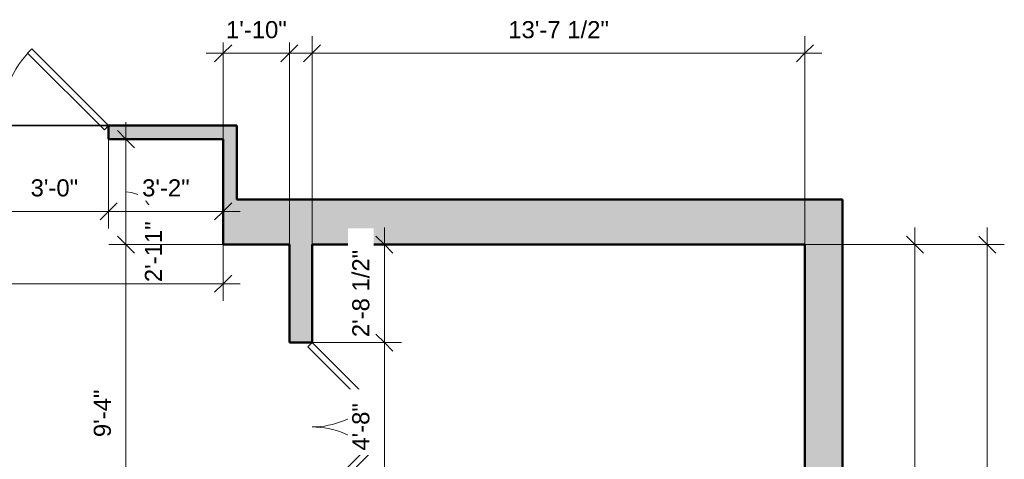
# Model space of a CAD drawing. Header units: inches. Extents: x -321 to 482, y -30 to 637.
# Tile 11 of 11: x 155 to 482, y 251 to 397. Entities that reach past the tile are written whole.
import ezdxf

# ---------------------------------------------------------------- set-up
doc = ezdxf.new("R2010")
doc.units = ezdxf.units.IN
doc.header["$MEASUREMENT"] = 0
for name, color, linetype, lineweight in [('A-ANNO-DIMS', 211, 'Continuous', 9), ('A-ANNO-DIMS-48', 211, 'Continuous', 9), ('A-DOOR', 31, 'Continuous', 18), ('A-FLOR', 192, 'Continuous', 18), ('A-WALL', 113, 'Continuous', 18), ('A-WALL-PATT', 111, 'Continuous', 18)]:
    doc.layers.add(name, color=color, linetype=linetype, lineweight=lineweight)
doc.styles.add('Arial_1', font='arial.ttf', dxfattribs={"height": 5.669291})
doc.dimstyles.new('Linear_-_3mm_Arial', dxfattribs={"dimscale": 12, "dimtxt": 5.784148, "dimasz": 0.472441, "dimexe": 0.472441, "dimexo": 0, "dimgap": 0.275591, "dimtad": 1, "dimrnd": 0.25, "dimzin": 3, "dimdsep": 46, "dimlunit": 4, "dimtxsty": 'Arial_1', "dimblk1": 'OBLIQUE', "dimblk2": 'OBLIQUE', "dimsah": 1, "dimcen": 0.09, "dimdle": 0.472441, "dimazin": 2, "dimtfac": 1, "dimtdec": 4, "dimtix": 1, "dimtmove": 0, "dimatfit": 3, "dimfxl": 1, "dimtvp": 1, "dimtfill": 1, "dimfrac": 2, "dimtolj": 1, "dimtzin": 0, "dimarcsym": 2})
doc.dimstyles.new('Linear_-_3mm_Arial_2', dxfattribs={"dimscale": 12, "dimtxt": 5.784148, "dimasz": 0.472441, "dimexe": 0.472441, "dimexo": 0, "dimgap": 0.275591, "dimtad": 1, "dimrnd": 0.25, "dimzin": 3, "dimdsep": 46, "dimlunit": 4, "dimtxsty": 'Arial_1', "dimblk1": 'OBLIQUE', "dimblk2": 'OBLIQUE', "dimsah": 1, "dimcen": 0.09, "dimdle": 0.472441, "dimazin": 2, "dimtfac": 1, "dimtdec": 4, "dimtix": 1, "dimtmove": 1, "dimatfit": 3, "dimfxl": 1, "dimtvp": 1, "dimtfill": 1, "dimfrac": 2, "dimtolj": 1, "dimtzin": 0, "dimarcsym": 2})

# ---------------------------------------------------------------- blocks, each defined once
blk = doc.blocks.new('Door_2 - 4_-8_ X 6_-8_-440159-1-1st Floor Plan')
at = {"layer": 'A-DOOR', "lineweight": 35}
for p, q in [((-28, 3.75), (-8.2, 23.55)), ((-8.2, 23.55), (-6.79, 22.13)), ((8.2, 23.55), (6.79, 22.13)), ((28, 3.75), (8.2, 23.55)), ((-6.79, 22.13), (-26.59, 2.34)), ((6.79, 22.13), (26.59, 2.34)), ((-26.59, 2.34), (-28, 3.75)), ((26.59, 2.34), (28, 3.75))]:
    blk.add_line(p, q, dxfattribs=at)
at = {"layer": 'A-DOOR'}
for centre, start, end in [((-28, 3.75), 0, 45), ((28, 3.75), 135, 180)]:
    blk.add_arc(centre, 28, start, end, dxfattribs=at)
blk = doc.blocks.new('Door_1 - 3_-0_ X 6_-8_-440933-1-1st Floor Plan')
at = {"layer": 'A-DOOR', "lineweight": 35}
for p, q in [((-7.46, 27.71), (-8.88, 26.3)), ((16.59, 0.84), (-8.88, 26.3)), ((18, 2.25), (-7.46, 27.71)), ((18, 2.25), (16.59, 0.84))]:
    blk.add_line(p, q, dxfattribs=at)
at = {"layer": 'A-DOOR'}
blk.add_arc((18.07, 2.25), 36.07, 138.255, 180, dxfattribs=at)
blk = doc.blocks.new('DIMBLOCK32-1-1st Floor Plan')
at = {"layer": 'A-ANNO-DIMS-48'}
for p, q in [((452, 328.17), (452, 50)), ((415.5, 322.5), (457.67, 322.5)), ((452, 322.5), (415.5, 322.5)), ((423.91, 50), (457.67, 50)), ((452, 50), (423.91, 50))]:
    blk.add_line(p, q, dxfattribs=at)
at = {"layer": 'A-ANNO-DIMS-48', "lineweight": 35}
for p, q in [((452, 322.5), (449.17, 325.33)), ((452, 322.5), (454.83, 319.67)), ((452, 50), (449.17, 52.83)), ((452, 50), (454.83, 47.17))]:
    blk.add_line(p, q, dxfattribs=at)
at = {"layer": 'A-ANNO-DIMS-48', "color": 0, "insert": (441.33, 169.61), "char_height": 5.669, "width": 39.9373, "attachment_point": 1, "rotation": 90, "line_spacing_factor": 0.941778, "style": 'Arial_1', "bg_fill": 3, "box_fill_scale": 1.25, "bg_fill_color": 256, "bg_fill_true_color": 13158600, "bg_fill_transparency": 0}
blk.add_mtext('22\'-8 1/2"', dxfattribs=at)
blk = doc.blocks.new('_Oblique')
at = {"color": 0, "linetype": 'ByBlock', "lineweight": -2}
blk.add_line((-0.5, -0.5), (0.5, 0.5), dxfattribs=at)
blk = doc.blocks.new('DIMBLOCK35-1-1st Floor Plan')
at = {"layer": 'A-ANNO-DIMS-48'}
for p, q in [((476, 328.17), (476, 8.33)), ((415.5, 322.5), (481.67, 322.5)), ((476, 322.5), (415.5, 322.5)), ((415.5, 14), (481.67, 14)), ((476, 14), (415.5, 14))]:
    blk.add_line(p, q, dxfattribs=at)
at = {"layer": 'A-ANNO-DIMS-48', "lineweight": 35}
for p, q in [((476, 322.5), (473.17, 325.33)), ((476, 322.5), (478.83, 319.67)), ((476, 14), (473.17, 16.83)), ((476, 14), (478.83, 11.17))]:
    blk.add_line(p, q, dxfattribs=at)
at = {"layer": 'A-ANNO-DIMS-48', "color": 0, "insert": (465.33, 151.61), "char_height": 5.669, "width": 39.9373, "attachment_point": 1, "rotation": 90, "line_spacing_factor": 0.941778, "style": 'Arial_1', "bg_fill": 3, "box_fill_scale": 1.25, "bg_fill_color": 256, "bg_fill_true_color": 13158600, "bg_fill_transparency": 0}
blk.add_mtext('25\'-8 1/2"', dxfattribs=at)
blk = doc.blocks.new('DIMBLOCK36-1-1st Floor Plan')
at = {"layer": 'A-ANNO-DIMS-48'}
for p, q in [((252, 322.5), (252, 391.67)), ((415.5, 322.5), (415.5, 391.67)), ((246.33, 386), (421.17, 386)), ((252, 386), (252, 322.5)), ((415.5, 386), (415.5, 322.5))]:
    blk.add_line(p, q, dxfattribs=at)
at = {"layer": 'A-ANNO-DIMS-48', "lineweight": 35}
for p, q in [((252, 386), (254.83, 388.83)), ((415.5, 386), (418.33, 388.83)), ((252, 386), (249.17, 383.17)), ((415.5, 386), (412.67, 383.17))]:
    blk.add_line(p, q, dxfattribs=at)
at = {"layer": 'A-ANNO-DIMS-48', "color": 0, "insert": (317.11, 396.67), "char_height": 5.669, "width": 39.9373, "attachment_point": 1, "line_spacing_factor": 0.941778, "style": 'Arial_1', "bg_fill": 3, "box_fill_scale": 1.25, "bg_fill_color": 256, "bg_fill_true_color": 13158600, "bg_fill_transparency": 0}
blk.add_mtext('13\'-7 1/2"', dxfattribs=at)
blk = doc.blocks.new('DIMBLOCK37-1-1st Floor Plan')
at = {"layer": 'A-ANNO-DIMS-48'}
for p, q in [((190.25, 363.17), (190.25, 316.83)), ((221.14, 357.5), (184.58, 357.5)), ((190.25, 357.5), (221.14, 357.5)), ((222.5, 322.5), (184.58, 322.5)), ((190.25, 322.5), (222.5, 322.5))]:
    blk.add_line(p, q, dxfattribs=at)
at = {"layer": 'A-ANNO-DIMS-48', "lineweight": 35}
for p, q in [((190.25, 357.5), (187.42, 360.33)), ((190.25, 357.5), (193.08, 354.67)), ((190.25, 322.5), (187.42, 325.33)), ((190.25, 322.5), (193.08, 319.67))]:
    blk.add_line(p, q, dxfattribs=at)
at = {"layer": 'A-ANNO-DIMS-48'}
blk.add_ellipse((190.25, 330.16), major_axis=(0, 9.84), ratio=0.935296, start_param=4.712389, end_param=6.283185, dxfattribs=at)
at = {"layer": 'A-ANNO-DIMS-48', "color": 0, "insert": (196.54, 310.05), "char_height": 5.669, "width": 24.1332, "attachment_point": 1, "rotation": 90, "line_spacing_factor": 0.941778, "style": 'Arial_1', "bg_fill": 3, "box_fill_scale": 1.25, "bg_fill_color": 256, "bg_fill_true_color": 13158600, "bg_fill_transparency": 0}
blk.add_mtext('2\'-11"', dxfattribs=at)
blk = doc.blocks.new('DIMBLOCK38-1-1st Floor Plan')
at = {"layer": 'A-ANNO-DIMS-48'}
for p, q in [((222.5, 322.75), (222.5, 391.67)), ((244.5, 322.5), (244.5, 391.67)), ((216.83, 386), (250.17, 386)), ((222.5, 386), (222.5, 322.75)), ((244.5, 386), (244.5, 322.5))]:
    blk.add_line(p, q, dxfattribs=at)
at = {"layer": 'A-ANNO-DIMS-48', "lineweight": 35}
for p, q in [((222.5, 386), (225.33, 388.83)), ((244.5, 386), (247.33, 388.83)), ((222.5, 386), (219.67, 383.17)), ((244.5, 386), (241.67, 383.17))]:
    blk.add_line(p, q, dxfattribs=at)
at = {"layer": 'A-ANNO-DIMS-48', "color": 0, "insert": (223.44, 396.67), "char_height": 5.669, "width": 24.1332, "attachment_point": 1, "line_spacing_factor": 0.941778, "style": 'Arial_1', "bg_fill": 3, "box_fill_scale": 1.25, "bg_fill_color": 256, "bg_fill_true_color": 13158600, "bg_fill_transparency": 0}
blk.add_mtext('1\'-10"', dxfattribs=at)
blk = doc.blocks.new('DIMBLOCK43-1-1st Floor Plan')
at = {"layer": 'A-ANNO-DIMS-48'}
for p, q in [((148.5, 357.5), (148.5, 327.83)), ((148.5, 333.5), (148.5, 357.5)), ((184.5, 357.5), (184.5, 327.83)), ((184.5, 333.5), (184.5, 357.5)), ((148.5, 333.5), (184.5, 333.5))]:
    blk.add_line(p, q, dxfattribs=at)
at = {"layer": 'A-ANNO-DIMS-48', "lineweight": 35}
for p, q in [((148.5, 333.5), (145.67, 330.67)), ((148.5, 333.5), (151.33, 336.33)), ((184.5, 333.5), (181.67, 330.67)), ((184.5, 333.5), (187.33, 336.33))]:
    blk.add_line(p, q, dxfattribs=at)
at = {"layer": 'A-ANNO-DIMS-48', "color": 0, "insert": (158.62, 344.17), "char_height": 5.669, "width": 18.9008, "attachment_point": 1, "line_spacing_factor": 0.941778, "style": 'Arial_1', "bg_fill": 3, "box_fill_scale": 1.25, "bg_fill_color": 256, "bg_fill_true_color": 13158600, "bg_fill_transparency": 0}
blk.add_mtext('3\'-0"', dxfattribs=at)
blk = doc.blocks.new('DIMBLOCK44-1-1st Floor Plan')
at = {"layer": 'A-ANNO-DIMS-48'}
for p, q in [((184.5, 357.5), (184.5, 327.83)), ((184.5, 333.5), (184.5, 357.5)), ((222.5, 357.25), (222.5, 327.83)), ((222.5, 333.5), (222.5, 357.25)), ((184.5, 333.5), (228.17, 333.5))]:
    blk.add_line(p, q, dxfattribs=at)
at = {"layer": 'A-ANNO-DIMS-48', "lineweight": 35}
for p, q in [((184.5, 333.5), (181.67, 330.67)), ((184.5, 333.5), (187.33, 336.33)), ((222.5, 333.5), (219.67, 330.67)), ((222.5, 333.5), (225.33, 336.33))]:
    blk.add_line(p, q, dxfattribs=at)
at = {"layer": 'A-ANNO-DIMS-48', "color": 0, "insert": (195.62, 344.17), "char_height": 5.669, "width": 18.9008, "attachment_point": 1, "line_spacing_factor": 0.941778, "style": 'Arial_1', "bg_fill": 3, "box_fill_scale": 1.25, "bg_fill_color": 256, "bg_fill_true_color": 13158600, "bg_fill_transparency": 0}
blk.add_mtext('3\'-2"', dxfattribs=at)
blk = doc.blocks.new('DIMBLOCK45-1-1st Floor Plan')
at = {"layer": 'A-ANNO-DIMS-48'}
for p, q in [((-128, 357.5), (-128, 303.83)), ((-128, 309.5), (-128, 357.5)), ((222.5, 357.25), (222.5, 303.83)), ((222.5, 309.5), (222.5, 357.25)), ((-133.67, 309.5), (228.17, 309.5))]:
    blk.add_line(p, q, dxfattribs=at)
at = {"layer": 'A-ANNO-DIMS-48', "lineweight": 35}
for p, q in [((-128, 309.5), (-125.17, 312.33)), ((222.5, 309.5), (225.33, 312.33)), ((-128, 309.5), (-130.83, 306.67)), ((222.5, 309.5), (219.67, 306.67))]:
    blk.add_line(p, q, dxfattribs=at)
at = {"layer": 'A-ANNO-DIMS-48', "color": 0, "insert": (30.61, 320.17), "char_height": 5.669, "width": 39.9373, "attachment_point": 1, "line_spacing_factor": 0.941778, "style": 'Arial_1', "bg_fill": 3, "box_fill_scale": 1.25, "bg_fill_color": 256, "bg_fill_true_color": 13158600, "bg_fill_transparency": 0}
blk.add_mtext('29\'-2 1/2"', dxfattribs=at)
blk = doc.blocks.new('DIMBLOCK89-1-1st Floor Plan')
at = {"layer": 'A-ANNO-DIMS-48'}
for p, q in [((276, 328.17), (276, 290)), ((252.17, 322.5), (281.67, 322.5)), ((276, 322.5), (252.17, 322.5)), ((251.17, 290), (281.67, 290)), ((276, 290), (251.17, 290))]:
    blk.add_line(p, q, dxfattribs=at)
at = {"layer": 'A-ANNO-DIMS-48', "lineweight": 35}
for p, q in [((276, 322.5), (273.17, 325.33)), ((276, 322.5), (278.83, 319.67)), ((276, 290), (273.17, 292.83)), ((276, 290), (278.83, 287.17))]:
    blk.add_line(p, q, dxfattribs=at)
at = {"layer": 'A-ANNO-DIMS-48', "color": 0, "insert": (265.33, 291.79), "char_height": 5.669, "width": 34.7049, "attachment_point": 1, "rotation": 90, "line_spacing_factor": 0.941778, "style": 'Arial_1', "bg_fill": 3, "box_fill_scale": 1.25, "bg_fill_color": 256, "bg_fill_true_color": 13158600, "bg_fill_transparency": 0}
blk.add_mtext('2\'-8 1/2"', dxfattribs=at)
blk = doc.blocks.new('DIMBLOCK90-1-1st Floor Plan')
at = {"layer": 'A-ANNO-DIMS-48', "lineweight": 35}
for p, q in [((276, 290), (273.17, 292.83)), ((276, 290), (278.83, 287.17)), ((276, 234), (273.17, 236.83)), ((276, 234), (278.83, 231.17))]:
    blk.add_line(p, q, dxfattribs=at)
at = {"layer": 'A-ANNO-DIMS-48'}
for p, q in [((251.17, 290), (281.67, 290)), ((276, 290), (251.17, 290)), ((276, 290), (276, 234)), ((251.17, 234), (281.67, 234)), ((276, 234), (251.17, 234))]:
    blk.add_line(p, q, dxfattribs=at)
at = {"layer": 'A-ANNO-DIMS-48', "color": 0, "insert": (265.33, 254.12), "char_height": 5.669, "width": 18.9008, "attachment_point": 1, "rotation": 90, "line_spacing_factor": 0.941778, "style": 'Arial_1', "bg_fill": 3, "box_fill_scale": 1.25, "bg_fill_color": 256, "bg_fill_true_color": 13158600, "bg_fill_transparency": 0}
blk.add_mtext('4\'-8"', dxfattribs=at)
blk = doc.blocks.new('DIMBLOCK93-1-1st Floor Plan')
at = {"layer": 'A-ANNO-DIMS-48'}
for p, q in [((190.25, 328.17), (190.25, 204.83)), ((243.46, 322.5), (184.58, 322.5)), ((190.25, 322.5), (243.46, 322.5)), ((244.74, 210.5), (184.58, 210.5)), ((190.25, 210.5), (244.74, 210.5))]:
    blk.add_line(p, q, dxfattribs=at)
at = {"layer": 'A-ANNO-DIMS-48', "lineweight": 35}
for p, q in [((190.25, 322.5), (187.42, 325.33)), ((190.25, 322.5), (193.08, 319.67)), ((190.25, 210.5), (187.42, 213.33)), ((190.25, 210.5), (193.08, 207.67))]:
    blk.add_line(p, q, dxfattribs=at)
at = {"layer": 'A-ANNO-DIMS-48', "color": 0, "insert": (179.58, 258.62), "char_height": 5.669, "width": 18.9008, "attachment_point": 1, "rotation": 90, "line_spacing_factor": 0.941778, "style": 'Arial_1', "bg_fill": 3, "box_fill_scale": 1.25, "bg_fill_color": 256, "bg_fill_true_color": 13158600, "bg_fill_transparency": 0}
blk.add_mtext('9\'-4"', dxfattribs=at)

msp = doc.modelspace()

# ---------------------------------------------------------------- hatches: boundary and pattern name
at = {"layer": 'A-WALL-PATT'}
h = msp.add_hatch(color=256, dxfattribs=at)
h.paths.add_polyline_path([(222.5, 357.5), (227, 357.5), (227, 362), (184.5, 362), (184.5, 357.5)])
h.paths.add_polyline_path([(148.5, 357.5), (148.5, 362), (0.5, 362), (0.5, 357.5), (79.607, 357.5)])
for points in [[(227, 337.5), (227, 357.5), (222.5, 357.5), (222.5, 337.5)], [(415.5, 322.5), (415.5, 337.5), (222.5, 337.5), (222.5, 322.5), (252, 322.5)]]:
    msp.add_hatch(color=256, dxfattribs=at).paths.add_polyline_path(points)
h = msp.add_hatch(color=256, dxfattribs=at)
h.paths.add_polyline_path([(415.5, 0), (428, 0), (428, 20), (415.5, 20), (415.5, 14)])
h.paths.add_polyline_path([(415.5, 50), (428, 50), (428, 337.5), (415.5, 337.5), (415.5, 304.018)])
h = msp.add_hatch(color=256, dxfattribs=at)
h.paths.add_polyline_path([(252, 15), (252, 234), (244.5, 234), (244.5, 15)])
h.paths.add_polyline_path([(244.5, 290), (252, 290), (252, 322.5), (244.5, 322.5), (244.5, 304.018)])

# ---------------------------------------------------------------- linework, layer by layer
at = {"layer": 'A-FLOR', "lineweight": 35}
msp.add_line((184.5, 362), (148.5, 362), dxfattribs=at)
at = {"layer": 'A-WALL', "lineweight": 50}
for p, q in [((227, 362), (184.5, 362)), ((184.5, 362), (184.5, 357.5)), ((227, 337.5), (227, 362)), ((184.5, 357.5), (222.5, 357.5)), ((222.5, 357.5), (222.5, 322.5)), ((428, 337.5), (227, 337.5)), ((428, 50), (428, 337.5)), ((222.5, 322.5), (244.5, 322.5)), ((244.5, 322.5), (244.5, 290)), ((252, 322.5), (415.5, 322.5)), ((252, 290), (252, 322.5)), ((415.5, 322.5), (415.5, 50)), ((244.5, 290), (252, 290))]:
    msp.add_line(p, q, dxfattribs=at)

# ---------------------------------------------------------------- block references
at = {"layer": 'A-DOOR', "lineweight": 35}
msp.add_blockref('Door_1 - 3_-0_ X 6_-8_-440933-1-1st Floor Plan', (166.5, 359.75), dxfattribs=at)
at = {"layer": 'A-DOOR', "lineweight": 35, "rotation": 269.9999999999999}
msp.add_blockref('Door_2 - 4_-8_ X 6_-8_-440159-1-1st Floor Plan', (248.25, 262), dxfattribs=at)

# ---------------------------------------------------------------- next in the draw order: dimensions: what is measured, and where the dimension line sits
at = {"layer": 'A-ANNO-DIMS'}
dim = msp.add_linear_dim(base=(190.25, 322.5), p1=(221.141, 357.5), p2=(222.5, 322.5), angle=90, dimstyle='Linear_-_3mm_Arial_2', override={"dimpost": '<>', "dimfxl": 35.026367}, dxfattribs=at)
dim.commit()
dim.dimension.update_dxf_attribs({"geometry": 'DIMBLOCK37-1-1st Floor Plan', "text_midpoint": (200.323, 322.115), "dimtype": 160, "text_rotation": 90})
dim = msp.add_linear_dim(base=(452, 50), p1=(415.5, 322.5), p2=(423.908, 50), angle=90, dimstyle='Linear_-_3mm_Arial', override={"dimpost": '<>', "dimfxl": 272.629674}, dxfattribs=at)
dim.commit()
dim.dimension.update_dxf_attribs({"geometry": 'DIMBLOCK32-1-1st Floor Plan', "text_midpoint": (445.762, 186.25)})

# ---------------------------------------------------------------- next in the draw order: dimensions: what is measured, and where the dimension line sits
dim = msp.add_linear_dim(base=(184.5, 333.5), p1=(148.5, 357.5), p2=(184.5, 357.5), dimstyle='Linear_-_3mm_Arial', override={"dimpost": '<>', "dimfxl": 36}, dxfattribs=at)
dim.commit()
dim.dimension.update_dxf_attribs({"geometry": 'DIMBLOCK43-1-1st Floor Plan', "text_midpoint": (166.5, 339.704)})
dim = msp.add_linear_dim(base=(476, 14), p1=(415.5, 322.5), p2=(415.5, 14), angle=90, dimstyle='Linear_-_3mm_Arial', override={"dimpost": '<>', "dimfxl": 308.5}, dxfattribs=at)
dim.commit()
dim.dimension.update_dxf_attribs({"geometry": 'DIMBLOCK35-1-1st Floor Plan', "text_midpoint": (469.762, 168.25)})

# ---------------------------------------------------------------- next in the draw order: dimensions: what is measured, and where the dimension line sits
dim = msp.add_linear_dim(base=(415.5, 386), p1=(252, 322.5), p2=(415.5, 322.5), dimstyle='Linear_-_3mm_Arial', override={"dimpost": '<>', "dimfxl": 163.5}, dxfattribs=at)
dim.commit()
dim.dimension.update_dxf_attribs({"geometry": 'DIMBLOCK36-1-1st Floor Plan', "text_midpoint": (333.75, 392.24)})

# ---------------------------------------------------------------- next in the draw order: dimensions: what is measured, and where the dimension line sits
dim = msp.add_linear_dim(base=(244.5, 386), p1=(222.5, 322.75), p2=(244.5, 322.5), dimstyle='Linear_-_3mm_Arial', override={"dimpost": '<>', "dimfxl": 22.00142}, dxfattribs=at)
dim.commit()
dim.dimension.update_dxf_attribs({"geometry": 'DIMBLOCK38-1-1st Floor Plan', "text_midpoint": (233.5, 392.202)})

# ---------------------------------------------------------------- next in the draw order: dimensions: what is measured, and where the dimension line sits
dim = msp.add_linear_dim(base=(222.5, 333.5), p1=(184.5, 357.5), p2=(222.5, 357.25), dimstyle='Linear_-_3mm_Arial', override={"dimpost": '<>', "dimfxl": 38.000822}, dxfattribs=at)
dim.commit()
dim.dimension.update_dxf_attribs({"geometry": 'DIMBLOCK44-1-1st Floor Plan', "text_midpoint": (203.5, 339.704)})
dim = msp.add_linear_dim(base=(276, 290), p1=(252.167, 322.5), p2=(251.168, 290), angle=90, dimstyle='Linear_-_3mm_Arial', override={"dimpost": '<>', "dimfxl": 32.515346}, dxfattribs=at)
dim.commit()
dim.dimension.update_dxf_attribs({"geometry": 'DIMBLOCK89-1-1st Floor Plan', "text_midpoint": (269.762, 306.25)})

# ---------------------------------------------------------------- next in the draw order: dimensions: what is measured, and where the dimension line sits
dim = msp.add_linear_dim(base=(222.5, 309.5), p1=(-128, 357.5), p2=(222.5, 357.25), dimstyle='Linear_-_3mm_Arial', override={"dimpost": '<>', "dimfxl": 350.500089}, dxfattribs=at)
dim.commit()
dim.dimension.update_dxf_attribs({"geometry": 'DIMBLOCK45-1-1st Floor Plan', "text_midpoint": (47.25, 315.738)})
dim = msp.add_linear_dim(base=(276, 234), p1=(251.168, 290), p2=(251.168, 234), angle=90, dimstyle='Linear_-_3mm_Arial', override={"dimpost": '<>', "dimfxl": 56}, dxfattribs=at)
dim.commit()
dim.dimension.update_dxf_attribs({"geometry": 'DIMBLOCK90-1-1st Floor Plan', "text_midpoint": (269.798, 262)})

# ---------------------------------------------------------------- next in the draw order: dimensions: what is measured, and where the dimension line sits
dim = msp.add_linear_dim(base=(190.25, 210.5), p1=(243.462, 322.5), p2=(244.741, 210.5), angle=90, dimstyle='Linear_-_3mm_Arial', override={"dimpost": '<>', "dimfxl": 112.007308}, dxfattribs=at)
dim.commit()
dim.dimension.update_dxf_attribs({"geometry": 'DIMBLOCK93-1-1st Floor Plan', "text_midpoint": (184.048, 266.5)})

doc.saveas('drawing.dxf')
